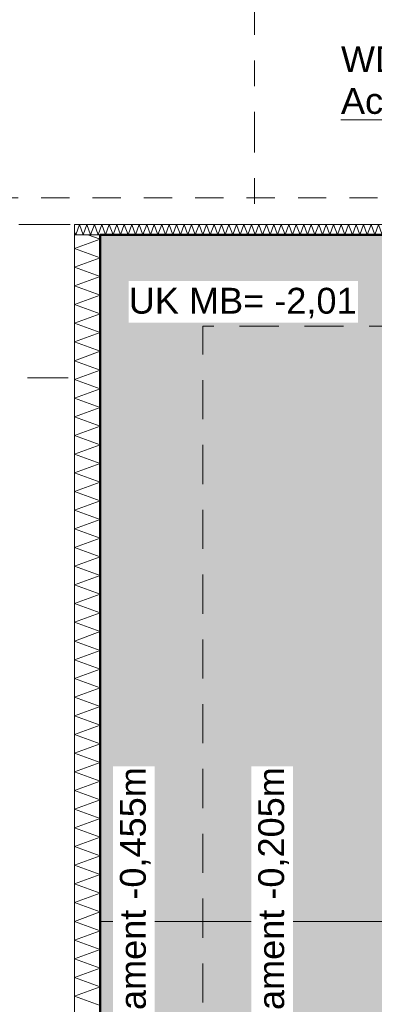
# Model space of a CAD drawing. Header units: metres. Extents: x -273 to 6, y -183 to 13.
# Tile 169 of 256: x -100.33 to -98.95, y -2.89 to 0.95. Entities that reach past the tile are written whole.
import ezdxf

# ---------------------------------------------------------------- set-up
doc = ezdxf.new("R2010")
doc.units = ezdxf.units.M
doc.header["$LTSCALE"] = 0.05
doc.header["$PDMODE"] = 1
doc.header["$PDSIZE"] = -2
for name, pattern in [('ISO-02 Strichlinie', [3.81, 3.048, -0.762]), ('ISO-03 Gestrichelt mit Abstand-3', [1.524, 0.6096, -0.9144]), ('Linienart-53', [5.291531, 3.175, -1.058062, 0.352704, -0.705764]), ('Linienart-Gestrichelt mit Abstand', [6, 4, -2])]:
    doc.linetypes.add(name, pattern=pattern)
doc.layers.get('0').update_dxf_attribs({"lineweight": 25})
for name, color, linetype, lineweight, true_color in [('00 -Bauelemente -Beton unbewehrt', 7, 'Continuous', 9, 0xf7e06e), ('00 -Bauelemente -Dämmung innen', 7, 'Continuous', 9, 0xff7fe6), ('30 -32 Gründung- 2 Flachgründungen u. Bodenplatten', 7, 'Continuous', 9, 0xff6633), ('30 -34 Innenwände- 11 Durchbruch', 4, 'Continuous', 9, 0x00ffff), ('70 -72 Beschriftung- 1 Beschriftung allgemein', 7, 'Continuous', 9, 0xff6633), ('70 -76 Bemaßung- 2 Allgemein', 7, 'Continuous', 5, 0x6666cc), ('CW-Unsichtbar', 7, 'Continuous', 9, 0x599559)]:
    doc.layers.add(name, color=color, linetype=linetype, lineweight=lineweight, true_color=true_color)
doc.layers.add('70 -71 Achsen- 1 Gebäudeachsen', color=7, linetype='Linienart-53', lineweight=18)
doc.layers.add('Keine', color=7, linetype='Continuous', lineweight=9)
doc.styles.add('Arial', font='arial.ttf')
doc.dimstyles.new('k+k_klein', dxfattribs={"dimtxt": 0.100689, "dimasz": 0.05302, "dimexe": 0.05, "dimexo": 0.15, "dimgap": 0.005, "dimtad": 1, "dimdec": 3, "dimtxsty": 'Arial', "dimblk": 'VW_SLASH-2', "dimblk1": 'VW_SLASH-2', "dimblk2": 'VW_SLASH-2', "dimcen": 0, "dimdle": 0.025, "dimadec": 3, "dimazin": 0, "dimtfac": 0.75, "dimtdec": 3, "dimtix": 1, "dimtmove": 0, "dimatfit": 0, "dimldrblk": 'VW_FILLEDARROW', "dimfxl": 0.1, "dimfxlon": 1, "dimfrac": 2, "dimtolj": 1, "dimarcsym": 0})

# ---------------------------------------------------------------- blocks, each defined once
blk = doc.blocks.new('_Achsen (3D)')
at = {"layer": '70 -71 Achsen- 1 Gebäudeachsen', "transparency": 33554687}
for p, q in [((-99.421, 3.8), (-99.421, -46.172)), ((-179.668, -0.447), (3.826, -0.447))]:
    blk.add_line(p, q, dxfattribs=at)
blk = doc.blocks.new('Gruppe-934')
at = {"color": 255, "linetype": 'Continuous', "lineweight": 5}
blk.add_wipeout([(-100.021, -4.712), (-100.021, 0.1099), (-100.121, 0.1099), (-100.121, -4.712)], dxfattribs=at).dxf.layer = '00 -Bauelemente -Dämmung innen'
blk = doc.blocks.new('Gruppe-935')
at = {"layer": '00 -Bauelemente -Dämmung innen', "color": 7, "transparency": 33554687, "flags": 128}
blk.add_lwpolyline([(-100.021, -2.8922), (-100.121, -2.8558), (-100.021, -2.8194), (-100.121, -2.783), (-100.021, -2.7466), (-100.121, -2.7102), (-100.021, -2.6738), (-100.121, -2.6374), (-100.021, -2.601), (-100.121, -2.5646), (-100.021, -2.5282), (-100.121, -2.4918), (-100.021, -2.4554), (-100.121, -2.419), (-100.021, -2.3826), (-100.121, -2.3462), (-100.021, -2.3098), (-100.121, -2.2734), (-100.021, -2.237), (-100.121, -2.2006), (-100.021, -2.1643), (-100.121, -2.1279), (-100.021, -2.0915), (-100.121, -2.0551), (-100.021, -2.0187), (-100.121, -1.9823), (-100.021, -1.9459), (-100.121, -1.9095), (-100.021, -1.8731), (-100.121, -1.8367), (-100.021, -1.8003), (-100.121, -1.7639), (-100.021, -1.7275), (-100.121, -1.6911), (-100.021, -1.6547), (-100.121, -1.6183), (-100.021, -1.5819), (-100.121, -1.5455), (-100.021, -1.5091), (-100.121, -1.4727), (-100.021, -1.4363), (-100.121, -1.3999), (-100.021, -1.3635), (-100.121, -1.3271), (-100.021, -1.2907), (-100.121, -1.2543), (-100.021, -1.2179), (-100.121, -1.1815), (-100.021, -1.1451), (-100.121, -1.1087), (-100.021, -1.0723), (-100.121, -1.0359), (-100.021, -0.9995), (-100.121, -0.9631), (-100.021, -0.9268), (-100.121, -0.8904), (-100.021, -0.854), (-100.121, -0.8176), (-100.021, -0.7812), (-100.121, -0.7448), (-100.021, -0.7084), (-100.121, -0.672), (-100.021, -0.6356), (-100.121, -0.5992), (-100.021, -0.5628), (-100.121, -0.5264), (-100.021, -0.49), (-100.121, -0.4536), (-100.021, -0.4172), (-100.121, -0.3808), (-100.021, -0.3444), (-100.121, -0.308), (-100.021, -0.2716), (-100.121, -0.2352), (-100.021, -0.1988), (-100.121, -0.1624), (-100.021, -0.126), (-100.121, -0.0896), (-100.021, -0.0532), (-100.121, -0.0168), (-100.021, 0.0196), (-100.121, 0.056), (-100.021, 0.0924), (-100.0692, 0.1099)], dxfattribs=at)
blk = doc.blocks.new('Gruppe-937')
at = {"layer": '00 -Bauelemente -Dämmung innen', "color": 7, "linetype": 'Continuous', "lineweight": 9, "transparency": 33554687}
blk.add_line((-100.021, 0.1099), (-100.121, 0.1099), dxfattribs=at)
blk = doc.blocks.new('Gruppe-938')
at = {"color": 7, "transparency": 33554687}
blk.add_blockref('Gruppe-937', (0, 0), dxfattribs=at)
blk = doc.blocks.new('Gruppe-939')
at = {"layer": '00 -Bauelemente -Dämmung innen', "color": 7, "linetype": 'Continuous', "lineweight": 9, "transparency": 33554687}
blk.add_line((-100.121, 0.1099), (-100.121, -4.712), dxfattribs=at)
blk = doc.blocks.new('Gruppe-940')
at = {"layer": '00 -Bauelemente -Dämmung innen', "color": 7, "linetype": 'Continuous', "lineweight": 9, "transparency": 33554687}
blk.add_line((-100.021, -4.712), (-100.021, 0.1099), dxfattribs=at)
blk = doc.blocks.new('Gruppe-941')
at = {"color": 7, "transparency": 33554687}
for name in ['Gruppe-939', 'Gruppe-940']:
    blk.add_blockref(name, (0, 0), dxfattribs=at)
blk = doc.blocks.new('Gruppe-942')
at = {"layer": '00 -Bauelemente -Dämmung innen', "color": 7}
blk.add_blockref('Gruppe-934', (0, 0), dxfattribs=at)
at = {"color": 7, "transparency": 33554687}
for name in ['Gruppe-938', 'Gruppe-941']:
    blk.add_blockref(name, (0, 0), dxfattribs=at)
at = {"layer": '00 -Bauelemente -Dämmung innen', "color": 7, "transparency": 33554687}
blk.add_blockref('Gruppe-935', (0, 0), dxfattribs=at)
blk = doc.blocks.new('Gruppe-943')
at = {"layer": '00 -Bauelemente -Dämmung innen', "color": 7, "transparency": 33554687}
blk.add_blockref('Gruppe-942', (0, 0), dxfattribs=at)
at = {"layer": '00 -Bauelemente -Dämmung innen', "color": 0, "flags": 1}
for tag in ['prm0_value', 'prm1_value', 'prm2_value', 'prm3_value', 'prm4_value', 'prm5_value', 'prm6_value', 'IFC_UUID', 'instanceID', 'prm0_name', 'prm0_type', 'prm1_name', 'prm1_type', 'prm2_name', 'prm2_type', 'prm3_name', 'prm3_type', 'prm4_name', 'prm4_type', 'prm5_name', 'prm5_type', 'prm6_name', 'prm6_type']:
    blk.add_attdef(tag, (-100.121, -4.712), '', height=0.00018, dxfattribs=at)
blk = doc.blocks.new('Gruppe-944')
at = {"color": 255, "linetype": 'Continuous', "lineweight": 5}
blk.add_wipeout([(-98.821, 0.1499), (-100.121, 0.1499), (-100.121, 0.1099), (-98.821, 0.1099)], dxfattribs=at).dxf.layer = '00 -Bauelemente -Dämmung innen'
blk = doc.blocks.new('Gruppe-945')
at = {"layer": '00 -Bauelemente -Dämmung innen', "color": 7, "transparency": 33554687, "flags": 128}
blk.add_lwpolyline([(-98.821, 0.1499), (-98.8356, 0.1099), (-98.8501, 0.1499), (-98.8647, 0.1099), (-98.8792, 0.1499), (-98.8938, 0.1099), (-98.9084, 0.1499), (-98.9229, 0.1099), (-98.9375, 0.1499), (-98.952, 0.1099), (-98.9666, 0.1499), (-98.9811, 0.1099), (-98.9957, 0.1499), (-99.0103, 0.1099), (-99.0248, 0.1499), (-99.0394, 0.1099), (-99.0539, 0.1499), (-99.0685, 0.1099), (-99.0831, 0.1499), (-99.0976, 0.1099), (-99.1122, 0.1499), (-99.1267, 0.1099), (-99.1413, 0.1499), (-99.1559, 0.1099), (-99.1704, 0.1499), (-99.185, 0.1099), (-99.1995, 0.1499), (-99.2141, 0.1099), (-99.2286, 0.1499), (-99.2432, 0.1099), (-99.2578, 0.1499), (-99.2723, 0.1099), (-99.2869, 0.1499), (-99.3014, 0.1099), (-99.316, 0.1499), (-99.3306, 0.1099), (-99.3451, 0.1499), (-99.3597, 0.1099), (-99.3742, 0.1499), (-99.3888, 0.1099), (-99.4034, 0.1499), (-99.4179, 0.1099), (-99.4325, 0.1499), (-99.447, 0.1099), (-99.4616, 0.1499), (-99.4761, 0.1099), (-99.4907, 0.1499), (-99.5053, 0.1099), (-99.5198, 0.1499), (-99.5344, 0.1099), (-99.5489, 0.1499), (-99.5635, 0.1099), (-99.5781, 0.1499), (-99.5926, 0.1099), (-99.6072, 0.1499), (-99.6217, 0.1099), (-99.6363, 0.1499), (-99.6509, 0.1099), (-99.6654, 0.1499), (-99.68, 0.1099), (-99.6945, 0.1499), (-99.7091, 0.1099), (-99.7236, 0.1499), (-99.7382, 0.1099), (-99.7528, 0.1499), (-99.7673, 0.1099), (-99.7819, 0.1499), (-99.7964, 0.1099), (-99.811, 0.1499), (-99.8256, 0.1099), (-99.8401, 0.1499), (-99.8547, 0.1099), (-99.8692, 0.1499), (-99.8838, 0.1099), (-99.8984, 0.1499), (-99.9129, 0.1099), (-99.9275, 0.1499), (-99.942, 0.1099), (-99.9566, 0.1499), (-99.9711, 0.1099), (-99.9857, 0.1499), (-100.0003, 0.1099), (-100.0148, 0.1499), (-100.0294, 0.1099), (-100.0439, 0.1499), (-100.0585, 0.1099), (-100.0731, 0.1499), (-100.0876, 0.1099), (-100.1022, 0.1499), (-100.1167, 0.1099), (-100.121, 0.1216)], dxfattribs=at)
blk = doc.blocks.new('Gruppe-946')
at = {"layer": '00 -Bauelemente -Dämmung innen', "color": 7, "linetype": 'Continuous', "lineweight": 9, "transparency": 33554687}
blk.add_line((-98.821, 0.1099), (-98.821, 0.1499), dxfattribs=at)
blk = doc.blocks.new('Gruppe-947')
at = {"layer": '00 -Bauelemente -Dämmung innen', "color": 7, "linetype": 'Continuous', "lineweight": 9, "transparency": 33554687}
blk.add_line((-100.121, 0.1499), (-100.121, 0.1099), dxfattribs=at)
blk = doc.blocks.new('Gruppe-948')
at = {"color": 7, "transparency": 33554687}
for name in ['Gruppe-947', 'Gruppe-946']:
    blk.add_blockref(name, (0, 0), dxfattribs=at)
blk = doc.blocks.new('Gruppe-949')
at = {"layer": '00 -Bauelemente -Dämmung innen', "color": 7, "linetype": 'Continuous', "lineweight": 9, "transparency": 33554687}
blk.add_line((-100.121, 0.1099), (-98.821, 0.1099), dxfattribs=at)
blk = doc.blocks.new('Gruppe-950')
at = {"layer": '00 -Bauelemente -Dämmung innen', "color": 7, "linetype": 'Continuous', "lineweight": 9, "transparency": 33554687}
blk.add_line((-98.821, 0.1499), (-100.121, 0.1499), dxfattribs=at)
blk = doc.blocks.new('Gruppe-951')
at = {"color": 7, "transparency": 33554687}
for name in ['Gruppe-950', 'Gruppe-949']:
    blk.add_blockref(name, (0, 0), dxfattribs=at)
blk = doc.blocks.new('Gruppe-952')
at = {"layer": '00 -Bauelemente -Dämmung innen', "color": 7}
blk.add_blockref('Gruppe-944', (0, 0), dxfattribs=at)
at = {"color": 7, "transparency": 33554687}
for name in ['Gruppe-948', 'Gruppe-951']:
    blk.add_blockref(name, (0, 0), dxfattribs=at)
at = {"layer": '00 -Bauelemente -Dämmung innen', "color": 7, "transparency": 33554687}
blk.add_blockref('Gruppe-945', (0, 0), dxfattribs=at)
blk = doc.blocks.new('Gruppe-953')
at = {"layer": '00 -Bauelemente -Dämmung innen', "color": 7, "transparency": 33554687}
blk.add_blockref('Gruppe-952', (0, 0), dxfattribs=at)
at = {"layer": '00 -Bauelemente -Dämmung innen', "color": 0, "flags": 1}
for tag in ['IFC_UUID', 'instanceID', 'prm0_name', 'prm0_type', 'prm0_value', 'prm1_name', 'prm1_type', 'prm1_value', 'prm2_name', 'prm2_type', 'prm2_value', 'prm3_name', 'prm3_type', 'prm3_value', 'prm4_name', 'prm4_type', 'prm4_value', 'prm5_name', 'prm5_type', 'prm5_value', 'prm6_name', 'prm6_type', 'prm6_value']:
    blk.add_attdef(tag, (-100.121, 0.1099), '', height=0.00018, dxfattribs=at)
blk = doc.blocks.new('Gruppe-2443')
at = {"layer": '30 -34 Innenwände- 11 Durchbruch', "flags": 128}
blk.add_lwpolyline([(-98.221, -0.247), (-97.821, -0.247), (-98.221, -0.497), (-97.821, -0.497)], close=True, dxfattribs=at)
blk = doc.blocks.new('Gruppe-2444')
at = {"layer": '30 -34 Innenwände- 11 Durchbruch', "linetype": 'Continuous', "lineweight": 0}
blk.add_hatch(color=4, dxfattribs=at).paths.add_polyline_path([(-98.221, -0.497), (-98.221, -0.247), (-97.821, -0.497), (-97.821, -0.247)])
at = {"layer": '30 -34 Innenwände- 11 Durchbruch', "flags": 128}
blk.add_lwpolyline([(-98.221, -0.497), (-98.221, -0.247), (-97.821, -0.497), (-97.821, -0.247)], close=True, dxfattribs=at)
blk = doc.blocks.new('Gruppe-2445')
at = {"layer": '30 -34 Innenwände- 11 Durchbruch', "insert": (-99.0838, 0.5618), "char_height": 0.100689, "attachment_point": 7, "line_spacing_factor": 0.970891, "style": 'Arial'}
blk.add_mtext('WD-H D=0,40m\\PAchse= -0,90m ü.OKRB', dxfattribs=at)
blk = doc.blocks.new('Gruppe-2446')
at = {"layer": '30 -34 Innenwände- 11 Durchbruch', "color": 7, "transparency": 33554687}
blk.add_blockref('Gruppe-2445', (0, 0), dxfattribs=at)
at = {"layer": '30 -34 Innenwände- 11 Durchbruch'}
for name in ['Gruppe-2443', 'Gruppe-2444']:
    blk.add_blockref(name, (0, 0), dxfattribs=at)
blk = doc.blocks.new('Gruppe-2447')
at = {"layer": 'CW-Unsichtbar', "linetype": 'Continuous', "lineweight": 5, "transparency": 33554687}
for p in [(-98.221, -0.372), (-97.821, -0.372)]:
    blk.add_point(p, dxfattribs=at)
at = {"layer": '30 -34 Innenwände- 11 Durchbruch', "color": 7, "transparency": 33554687}
blk.add_blockref('Gruppe-2446', (0, 0), dxfattribs=at)
at = {"layer": '30 -34 Innenwände- 11 Durchbruch', "color": 0, "flags": 1}
for tag in ['instanceID', 'prm0_value', 'prm1_value', 'prm2_value', 'prm3_value', 'prm4_value', 'prm5_value', 'prm6_value', 'prm7_value', 'IFC_UUID', 'prm0_name', 'prm0_type', 'prm1_name', 'prm1_type', 'prm2_name', 'prm2_type', 'prm3_name', 'prm3_type', 'prm4_name', 'prm4_type', 'prm5_name', 'prm5_type', 'prm6_name', 'prm6_type', 'prm7_name', 'prm7_type']:
    blk.add_attdef(tag, (-99.0838, -0.497), '', height=0.00018, dxfattribs=at)
blk = doc.blocks.new('Gruppe-2490')
at = {"layer": 'Keine', "color": 7, "linetype": 'ISO-03 Gestrichelt mit Abstand-3', "lineweight": 9, "flags": 128}
for points in [[(-106.641, 1.053), (-88.896, 1.053), (-88.896, 0.253), (-106.641, 0.253)], [(-106.641, 1.053), (-106.641, 0.253), (-88.896, 0.253), (-88.896, 1.053)]]:
    blk.add_lwpolyline(points, close=True, dxfattribs=at)
blk = doc.blocks.new('_FU_2D LP5 (2D)')
at = {"layer": '30 -34 Innenwände- 11 Durchbruch'}
blk.add_line((-98.48536427, 0.5572606), (-99.08376999, 0.5572606), dxfattribs=at)
at = {"color": 255}
blk.add_wipeout([(-100.02099996, -4.91204198), (-100.02099996, 0.10990848), (-98.82099996, 0.10990848), (-98.82099996, -0.24704198), (-95.39099996, -0.24704198), (-95.39099996, -0.54704198), (-94.92099996, -0.54704198), (-94.92099996, -4.01704198), (-96.44599996, -4.01704198), (-96.44599996, -8.09704198), (-97.11599996, -8.09704198), (-97.11599996, -9.47204198), (-100.02099996, -9.47204198), (-100.02099996, -10.11204198), (-104.41099996, -10.11204198), (-104.41099996, -5.21204198), (-103.77099996, -5.21204198), (-103.77099996, -4.91204198), (-101.74599996, -4.91204198)], dxfattribs=at).dxf.layer = '00 -Bauelemente -Beton unbewehrt'
at = {"layer": '00 -Bauelemente -Beton unbewehrt', "linetype": 'Continuous', "lineweight": 9}
h = blk.add_hatch(dxfattribs=at)
h.set_pattern_fill('Unbew_ Beton1 1mm SRF', style=0, pattern_type=2)
h.set_pattern_definition([(45, (0, 0), (0.088388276, 0.01767774), [0.075, -0.05])])
h.paths.add_polyline_path([(-100.02099996, -4.91204198), (-100.02099996, 0.10990848), (-98.82099996, 0.10990848), (-98.82099996, -0.24704198), (-95.39099996, -0.24704198), (-95.39099996, -0.54704198), (-94.92099996, -0.54704198), (-94.92099996, -4.01704198), (-96.44599996, -4.01704198), (-96.44599996, -8.09704198), (-97.11599996, -8.09704198), (-97.11599996, -9.47204198), (-100.02099996, -9.47204198), (-100.02099996, -10.11204198), (-104.41099996, -10.11204198), (-104.41099996, -5.21204198), (-103.77099996, -5.21204198), (-103.77099996, -4.91204198), (-101.74599996, -4.91204198)])
at = {"layer": '00 -Bauelemente -Beton unbewehrt', "flags": 128}
blk.add_lwpolyline([(-100.02099996, -4.91204198), (-100.02099996, 0.10990848), (-98.82099996, 0.10990848), (-98.82099996, -0.24704198), (-95.39099996, -0.24704198), (-95.39099996, -0.54704198), (-94.92099996, -0.54704198), (-94.92099996, -4.01704198), (-96.44599996, -4.01704198), (-96.44599996, -8.09704198), (-97.11599996, -8.09704198), (-97.11599996, -9.47204198), (-100.02099996, -9.47204198), (-100.02099996, -10.11204198), (-104.41099996, -10.11204198), (-104.41099996, -5.21204198), (-103.77099996, -5.21204198), (-103.77099996, -4.91204198), (-101.74599996, -4.91204198)], close=True, dxfattribs=at)
at = {"layer": '30 -32 Gründung- 2 Flachgründungen u. Bodenplatten', "linetype": 'ISO-02 Strichlinie', "flags": 128}
blk.add_lwpolyline([(-98.82099996, -0.24704198), (-99.62099996, -0.24704198), (-99.62099996, -4.71204198)], dxfattribs=at)
at = {"layer": '00 -Bauelemente -Dämmung innen', "color": 7}
blk.add_blockref('Gruppe-943', (0, 0), dxfattribs=at)
at = {"layer": '00 -Bauelemente -Beton unbewehrt'}
blk.add_line((-98.82099996, -2.56509152), (-100.02099996, -2.56509152), dxfattribs=at)
at = {"layer": '00 -Bauelemente -Dämmung innen', "color": 7}
blk.add_blockref('Gruppe-953', (0, 0), dxfattribs=at)
at = {"layer": '30 -32 Gründung- 2 Flachgründungen u. Bodenplatten', "flags": 128}
blk.add_lwpolyline([(-100.02099996, 0.10990848), (-98.82099996, 0.10990848), (-98.82099996, -4.91204198), (-100.02099996, -4.91204198)], close=True, dxfattribs=at)
at = {"layer": 'Keine', "color": 1, "linetype": 'Linienart-Gestrichelt mit Abstand', "lineweight": 9, "true_color": 0xff0000, "flags": 128}
blk.add_lwpolyline([(6.03999377, -134.70913897), (4.10766281, -139.37286792), (2.43021044, -143.26963359), (0.229042, -148.18933714), (-1.94395765, -152.85045285), (-2.56993827, -154.15978267), (-4.36668217, -157.84024419, -0.1218666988), (-4.98756345, -158.57331042), (-24.20773646, -172.45584859, 0.2343426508), (-30.81423496, -181.88107792), (-30.81423496, -181.88107792, -0.1382747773), (-50.04185585, -181.32068598), (-50.04185585, -181.32068598), (-63.53399243, -176.93721776), (-98.52806435, -165.50668377), (-148.4236418, -149.2972654), (-209.68205216, -128.62056047), (-249.49758002, -116.74073979), (-271.8563458, -111.07977166), (-272.63374696, -110.30237051), (-272.63374694, -44.20319881), (-268.39909651, 0.15100107), (-267.46628238, 0.15012673), (-197.75478142, 0.14986172), (5.97600004, 0.14995802), (6.00607638, -63.16005056)], format="xyb", close=True, dxfattribs=at)
at = {"layer": '30 -34 Innenwände- 11 Durchbruch'}
blk.add_blockref('Gruppe-2447', (0, 0), dxfattribs=at)
at = {"layer": '70 -72 Beschriftung- 1 Beschriftung allgemein', "color": 7}
blk.add_blockref('Gruppe-2490', (0, 0), dxfattribs=at)
at = {"layer": '70 -72 Beschriftung- 1 Beschriftung allgemein', "color": 103, "lineweight": 50, "true_color": 0x66cc7f, "flags": 128}
blk.add_lwpolyline([(-84.69599996, -0.24704198), (-89.57099996, -0.24704198), (-89.57099996, 0.10991281), (-92.77099996, 0.10991281), (-92.77099996, -0.24704198), (-93.72099996, -0.24759136), (-93.72099996, 0.10991089), (-94.92099996, 0.10991089), (-94.92099996, -0.24759136), (-98.82099996, -0.24704198), (-98.82099996, 0.10990848), (-100.02099996, 0.10990848), (-100.02099996, -4.91204198)], dxfattribs=at)
blk = doc.blocks.new('VW_SLASH-2')
at = {"color": 0, "linetype": 'ByBlock', "lineweight": -2, "transparency": 16777216}
blk.add_line((0.472, 0), (-1, 0), dxfattribs=at)
at = {"color": 0, "lineweight": 5, "transparency": 16777216, "flags": 128}
blk.add_lwpolyline([(0.5, 0.5), (-0.5, -0.5)], dxfattribs=at)
blk = doc.blocks.new('*D2852')
at = {"layer": '70 -76 Bemaßung- 2 Allgemein', "color": 0, "lineweight": -2}
for p, q in [((-114.421, 2.3), (-114.421, 2.45)), ((-100.021, 2.3), (-100.021, 2.45)), ((-100.074, 2.4), (-114.368, 2.4))]:
    blk.add_line(p, q, dxfattribs=at)
at = {"layer": 'Defpoints', "color": 0}
for p in [(-114.421, 2.4), (-100.021, 0.1511), (-114.421, -2.847)]:
    blk.add_point(p, dxfattribs=at)
at = {"layer": '70 -76 Bemaßung- 2 Allgemein', "color": 0, "lineweight": -2, "xscale": 0.05302001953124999, "yscale": 0.05302001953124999, "zscale": 0.05302001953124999, "rotation": 180}
blk.add_blockref('VW_SLASH-2', (-114.421, 2.4), dxfattribs=at)
at = {"layer": '70 -76 Bemaßung- 2 Allgemein', "color": 0, "lineweight": -2, "xscale": 0.05302001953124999, "yscale": 0.05302001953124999, "zscale": 0.05302001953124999}
blk.add_blockref('VW_SLASH-2', (-100.021, 2.4), dxfattribs=at)
at = {"layer": '70 -76 Bemaßung- 2 Allgemein', "color": 0, "insert": (-107.221, 2.4654), "char_height": 0.10069, "attachment_point": 5, "style": 'Arial'}
blk.add_mtext('\\A1;14,40', dxfattribs=at)
blk = doc.blocks.new('VW_FILLEDARROW')
at = {"linetype": 'Continuous', "lineweight": 0, "transparency": 16777216}
blk.add_hatch(color=0, dxfattribs=at).paths.add_polyline_path([(-2.829, 0.758), (0, 0), (-2.829, -0.758)])
at = {"color": 0, "lineweight": 5, "transparency": 16777216, "flags": 128}
blk.add_lwpolyline([(-2.829, 0.758), (0, 0), (-2.829, -0.758)], close=True, dxfattribs=at)
blk = doc.blocks.new('*D2853')
at = {"layer": '70 -76 Bemaßung- 2 Allgemein', "color": 0, "lineweight": -2}
for p, q in [((-100.021, 2.3), (-100.021, 2.45)), ((-75.421, 2.3), (-75.421, 2.45)), ((-75.474, 2.4), (-99.968, 2.4))]:
    blk.add_line(p, q, dxfattribs=at)
at = {"layer": 'Defpoints', "color": 0}
for p in [(-100.021, 2.4), (-100.021, 0.1511), (-75.421, 0.153)]:
    blk.add_point(p, dxfattribs=at)
at = {"layer": '70 -76 Bemaßung- 2 Allgemein', "color": 0, "lineweight": -2, "xscale": 0.05302001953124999, "yscale": 0.05302001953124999, "zscale": 0.05302001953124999, "rotation": 180}
blk.add_blockref('VW_SLASH-2', (-100.021, 2.4), dxfattribs=at)
at = {"layer": '70 -76 Bemaßung- 2 Allgemein', "color": 0, "lineweight": -2, "xscale": 0.05302001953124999, "yscale": 0.05302001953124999, "zscale": 0.05302001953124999}
blk.add_blockref('VW_SLASH-2', (-75.421, 2.4), dxfattribs=at)
at = {"layer": '70 -76 Bemaßung- 2 Allgemein', "color": 0, "insert": (-87.721, 2.4654), "char_height": 0.10069, "attachment_point": 5, "style": 'Arial'}
blk.add_mtext('\\A1;24,60', dxfattribs=at)
blk = doc.blocks.new('*D2996')
at = {"layer": '70 -76 Bemaßung- 2 Allgemein', "color": 0, "lineweight": -2}
for p, q in [((-101.746, 1.8), (-101.746, 1.95)), ((-99.421, 1.8), (-99.421, 1.95)), ((-99.474, 1.9), (-101.693, 1.9))]:
    blk.add_line(p, q, dxfattribs=at)
at = {"layer": 'Defpoints', "color": 0}
for p in [(-101.746, 1.9), (-99.421, 0.1511), (-101.746, -4.912)]:
    blk.add_point(p, dxfattribs=at)
at = {"layer": '70 -76 Bemaßung- 2 Allgemein', "color": 0, "lineweight": -2, "xscale": 0.05302001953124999, "yscale": 0.05302001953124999, "zscale": 0.05302001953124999, "rotation": 180}
blk.add_blockref('VW_SLASH-2', (-101.746, 1.9), dxfattribs=at)
at = {"layer": '70 -76 Bemaßung- 2 Allgemein', "color": 0, "lineweight": -2, "xscale": 0.05302001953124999, "yscale": 0.05302001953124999, "zscale": 0.05302001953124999}
blk.add_blockref('VW_SLASH-2', (-99.421, 1.9), dxfattribs=at)
at = {"layer": '70 -76 Bemaßung- 2 Allgemein', "color": 0, "insert": (-100.5835, 1.9822), "char_height": 0.100689, "attachment_point": 5, "style": 'Arial'}
blk.add_mtext('\\A1;2,32\\S5^ ;', dxfattribs=at)
blk = doc.blocks.new('*D2997')
at = {"layer": '70 -76 Bemaßung- 2 Allgemein', "color": 0, "lineweight": -2}
for p, q in [((-99.421, 1.8), (-99.421, 1.95)), ((-96.521, 1.8), (-96.521, 1.95)), ((-96.574, 1.9), (-99.368, 1.9))]:
    blk.add_line(p, q, dxfattribs=at)
at = {"layer": 'Defpoints', "color": 0}
for p in [(-99.421, 1.9), (-99.421, 0.1511), (-96.521, -0.247)]:
    blk.add_point(p, dxfattribs=at)
at = {"layer": '70 -76 Bemaßung- 2 Allgemein', "color": 0, "lineweight": -2, "xscale": 0.05302001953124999, "yscale": 0.05302001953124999, "zscale": 0.05302001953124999, "rotation": 180}
blk.add_blockref('VW_SLASH-2', (-99.421, 1.9), dxfattribs=at)
at = {"layer": '70 -76 Bemaßung- 2 Allgemein', "color": 0, "lineweight": -2, "xscale": 0.05302001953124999, "yscale": 0.05302001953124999, "zscale": 0.05302001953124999}
blk.add_blockref('VW_SLASH-2', (-96.521, 1.9), dxfattribs=at)
at = {"layer": '70 -76 Bemaßung- 2 Allgemein', "color": 0, "insert": (-97.971, 1.9654), "char_height": 0.10069, "attachment_point": 5, "style": 'Arial'}
blk.add_mtext('\\A1;2,90', dxfattribs=at)
blk = doc.blocks.new('*D3252')
at = {"layer": '70 -76 Bemaßung- 2 Allgemein', "color": 0, "lineweight": -2}
for p, q in [((-105.421, 1.3), (-105.421, 1.45)), ((-100.121, 1.3), (-100.121, 1.45)), ((-100.174, 1.4), (-105.368, 1.4))]:
    blk.add_line(p, q, dxfattribs=at)
at = {"layer": 'Defpoints', "color": 0}
for p in [(-105.421, 1.4), (-105.421, 0.153), (-100.121, 0.1499)]:
    blk.add_point(p, dxfattribs=at)
at = {"layer": '70 -76 Bemaßung- 2 Allgemein', "color": 0, "lineweight": -2, "xscale": 0.05302001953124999, "yscale": 0.05302001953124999, "zscale": 0.05302001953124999, "rotation": 180}
blk.add_blockref('VW_SLASH-2', (-105.421, 1.4), dxfattribs=at)
at = {"layer": '70 -76 Bemaßung- 2 Allgemein', "color": 0, "lineweight": -2, "xscale": 0.05302001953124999, "yscale": 0.05302001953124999, "zscale": 0.05302001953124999}
blk.add_blockref('VW_SLASH-2', (-100.121, 1.4), dxfattribs=at)
at = {"layer": '70 -76 Bemaßung- 2 Allgemein', "color": 0, "insert": (-102.771, 1.4654), "char_height": 0.10069, "attachment_point": 5, "style": 'Arial'}
blk.add_mtext('\\A1;5,30', dxfattribs=at)
blk = doc.blocks.new('*D3253')
at = {"layer": '70 -76 Bemaßung- 2 Allgemein', "color": 0, "lineweight": -2}
for p, q in [((-100.121, 1.3), (-100.121, 1.45)), ((-100.021, 1.3), (-100.021, 1.45)), ((-100.174, 1.4), (-100.227, 1.4)), ((-100.021, 1.4), (-100.121, 1.4)), ((-99.968, 1.4), (-99.915, 1.4))]:
    blk.add_line(p, q, dxfattribs=at)
at = {"layer": 'Defpoints', "color": 0}
for p in [(-100.121, 1.4), (-100.121, 0.1499), (-100.021, 0.1511)]:
    blk.add_point(p, dxfattribs=at)
at = {"layer": '70 -76 Bemaßung- 2 Allgemein', "color": 0, "lineweight": -2, "xscale": 0.05302001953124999, "yscale": 0.05302001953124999, "zscale": 0.05302001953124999}
blk.add_blockref('VW_SLASH-2', (-100.121, 1.4), dxfattribs=at)
at = {"layer": '70 -76 Bemaßung- 2 Allgemein', "color": 0, "lineweight": -2, "xscale": 0.05302001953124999, "yscale": 0.05302001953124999, "zscale": 0.05302001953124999, "rotation": 180}
blk.add_blockref('VW_SLASH-2', (-100.021, 1.4), dxfattribs=at)
at = {"layer": '70 -76 Bemaßung- 2 Allgemein', "color": 0, "insert": (-100.071, 1.5089), "char_height": 0.10069, "attachment_point": 5, "style": 'Arial'}
blk.add_mtext('\\A1;10', dxfattribs=at)
blk = doc.blocks.new('*D3254')
at = {"layer": '70 -76 Bemaßung- 2 Allgemein', "color": 0, "lineweight": -2}
for p, q in [((-100.021, 1.3), (-100.021, 1.45)), ((-99.421, 1.3), (-99.421, 1.45)), ((-99.474, 1.4), (-99.968, 1.4))]:
    blk.add_line(p, q, dxfattribs=at)
at = {"layer": 'Defpoints', "color": 0}
for p in [(-100.021, 1.4), (-100.021, 0.1511), (-99.421, 0.153)]:
    blk.add_point(p, dxfattribs=at)
at = {"layer": '70 -76 Bemaßung- 2 Allgemein', "color": 0, "lineweight": -2, "xscale": 0.05302001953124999, "yscale": 0.05302001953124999, "zscale": 0.05302001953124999, "rotation": 180}
blk.add_blockref('VW_SLASH-2', (-100.021, 1.4), dxfattribs=at)
at = {"layer": '70 -76 Bemaßung- 2 Allgemein', "color": 0, "lineweight": -2, "xscale": 0.05302001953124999, "yscale": 0.05302001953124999, "zscale": 0.05302001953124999}
blk.add_blockref('VW_SLASH-2', (-99.421, 1.4), dxfattribs=at)
at = {"layer": '70 -76 Bemaßung- 2 Allgemein', "color": 0, "insert": (-99.721, 1.4564), "char_height": 0.10069, "attachment_point": 5, "style": 'Arial'}
blk.add_mtext('\\A1;60', dxfattribs=at)
blk = doc.blocks.new('*D3255')
at = {"layer": '70 -76 Bemaßung- 2 Allgemein', "color": 0, "lineweight": -2}
for p, q in [((-99.421, 1.3), (-99.421, 1.45)), ((-98.821, 1.3), (-98.821, 1.45)), ((-98.874, 1.4), (-99.368, 1.4))]:
    blk.add_line(p, q, dxfattribs=at)
at = {"layer": 'Defpoints', "color": 0}
for p in [(-99.421, 1.4), (-99.421, 0.153), (-98.821, 0.153)]:
    blk.add_point(p, dxfattribs=at)
at = {"layer": '70 -76 Bemaßung- 2 Allgemein', "color": 0, "lineweight": -2, "xscale": 0.05302001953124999, "yscale": 0.05302001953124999, "zscale": 0.05302001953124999, "rotation": 180}
blk.add_blockref('VW_SLASH-2', (-99.421, 1.4), dxfattribs=at)
at = {"layer": '70 -76 Bemaßung- 2 Allgemein', "color": 0, "lineweight": -2, "xscale": 0.05302001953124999, "yscale": 0.05302001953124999, "zscale": 0.05302001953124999}
blk.add_blockref('VW_SLASH-2', (-98.821, 1.4), dxfattribs=at)
at = {"layer": '70 -76 Bemaßung- 2 Allgemein', "color": 0, "insert": (-99.121, 1.4564), "char_height": 0.10069, "attachment_point": 5, "style": 'Arial'}
blk.add_mtext('\\A1;60', dxfattribs=at)
blk = doc.blocks.new('*D3577')
at = {"layer": '70 -76 Bemaßung- 2 Allgemein', "color": 0, "lineweight": -2}
for p, q in [((-98.0211, -2.247), (-98.1711, -2.247)), ((-98.1211, -4.859), (-98.1211, -2.3001)), ((-98.2211, -4.912), (-98.0711, -4.912))]:
    blk.add_line(p, q, dxfattribs=at)
at = {"layer": 'Defpoints', "color": 0}
for p in [(-98.1211, -2.247), (-97.8211, -2.247), (-99.146, -4.912)]:
    blk.add_point(p, dxfattribs=at)
at = {"layer": '70 -76 Bemaßung- 2 Allgemein', "color": 0, "lineweight": -2, "xscale": 0.05302001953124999, "yscale": 0.05302001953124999, "zscale": 0.05302001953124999}
for p, rotation in [((-98.1211, -2.247), 90), ((-98.1211, -4.912), 270)]:
    blk.add_blockref('VW_SLASH-2', p, dxfattribs=dict(at, rotation=rotation))
at = {"layer": '70 -76 Bemaßung- 2 Allgemein', "color": 0, "insert": (-98.2033, -3.5795), "char_height": 0.100689, "attachment_point": 5, "rotation": 90, "style": 'Arial'}
blk.add_mtext('\\A1;2,66\\S5^ ;', dxfattribs=at)
blk = doc.blocks.new('Gruppe-2918')
at = {"color": 255}
for points in [[(-99.8092, -3.4769), (-99.8092, -1.9603), (-99.9715, -1.9603), (-99.9715, -3.4769)], [(-99.2705, -3.4769), (-99.2705, -1.9603), (-99.4328, -1.9603), (-99.4328, -3.4769)]]:
    blk.add_wipeout(points, dxfattribs=at).dxf.layer = '70 -72 Beschriftung- 1 Beschriftung allgemein'
at = {"layer": '30 -32 Gründung- 2 Flachgründungen u. Bodenplatten', "linetype": 'Continuous', "lineweight": 0, "transparency": 33554687}
for points in [[(-99.8092, -3.4769), (-99.621, -3.2887), (-99.8092, -3.1005)], [(-99.4328, -3.4769), (-99.621, -3.2887), (-99.4328, -3.1005)]]:
    blk.add_hatch(color=7, dxfattribs=at).paths.add_polyline_path(points)
at = {"layer": '30 -32 Gründung- 2 Flachgründungen u. Bodenplatten', "flags": 128}
for points in [[(-99.8092, -3.4769), (-99.621, -3.2887), (-99.8092, -3.1005)], [(-99.4328, -3.4769), (-99.621, -3.2887), (-99.4328, -3.1005)]]:
    blk.add_lwpolyline(points, close=True, dxfattribs=at)
at = {"layer": '70 -72 Beschriftung- 1 Beschriftung allgemein', "char_height": 0.100689, "attachment_point": 2, "rotation": 90, "line_spacing_factor": 0.970891, "style": 'Arial'}
for s, insert in [('OK Fundament -0,455m', (-99.9445, -2.7186)), ('OK Fundament -0,205m', (-99.4058, -2.7186))]:
    blk.add_mtext(s, dxfattribs=dict(at, insert=insert))
blk = doc.blocks.new('Gruppe-2979')
at = {"layer": '70 -72 Beschriftung- 1 Beschriftung allgemein', "linetype": 'Continuous', "lineweight": 5}
blk.add_point((-99.91, 0.03), dxfattribs=at)
at = {"color": 255}
blk.add_wipeout([(-99.91, -0.2323), (-99.017, -0.2323), (-99.017, -0.07), (-99.91, -0.07)], dxfattribs=at).dxf.layer = '70 -72 Beschriftung- 1 Beschriftung allgemein'
at = {"layer": '70 -72 Beschriftung- 1 Beschriftung allgemein', "insert": (-99.91, -0.097), "char_height": 0.100689, "attachment_point": 1, "line_spacing_factor": 0.970891, "style": 'Arial'}
blk.add_mtext('UK MB= -2,01', dxfattribs=at)
blk = doc.blocks.new('Gruppe-2783')
at = {"layer": '70 -76 Bemaßung- 2 Allgemein'}
for base, p1, p2, text, picture, middle in [((-114.42099996, 2.39995802), (-100.02099996, 0.15110802), (-114.42099996, -2.84704198), '14,40', '*D2852', (-107.22099996, 2.46542156)), ((-100.02099996, 2.39995802), (-75.42099996, 0.15295802), (-100.02099996, 0.15110802), '24,60', '*D2853', (-87.72099996, 2.46542156))]:
    dim = blk.add_linear_dim(base=base, p1=p1, p2=p2, text=text, dimstyle='k+k_klein', override={"dimtxt": 0.100689, "dimgap": 0.005, "dimdec": 8, "dimpost": '<>', "dimtxsty": 'Arial', "dimtmove": 2}, dxfattribs=at)
    dim.commit()
    dim.dimension.update_dxf_attribs({"geometry": picture, "text_midpoint": middle})
blk = doc.blocks.new('Gruppe-2789')
at = {"layer": '70 -76 Bemaßung- 2 Allgemein'}
for base, p1, p2, text, picture, middle in [((-101.74599996, 1.89995802), (-99.42099996, 0.15110802), (-101.74599996, -4.91204198), '2,32\\S5^ ;', '*D2996', (-100.58349996, 1.98215265)), ((-99.42099996, 1.89995802), (-96.52099996, -0.24704198), (-99.42099996, 0.15110802), '2,90', '*D2997', (-97.97099996, 1.96542156))]:
    dim = blk.add_linear_dim(base=base, p1=p1, p2=p2, text=text, dimstyle='k+k_klein', override={"dimtxt": 0.100689, "dimgap": 0.005, "dimdec": 8, "dimpost": '<>', "dimtxsty": 'Arial', "dimtmove": 2}, dxfattribs=at)
    dim.commit()
    dim.dimension.update_dxf_attribs({"geometry": picture, "text_midpoint": middle})
blk = doc.blocks.new('Gruppe-2794')
at = {"layer": '70 -76 Bemaßung- 2 Allgemein'}
for base, p1, p2, text, override, picture, middle in [((-100.12099996, 1.39995802), (-100.02099996, 0.15110802), (-100.12099996, 0.14990848), '10', {"dimtxt": 0.100689, "dimgap": 0.005, "dimdec": 8, "dimpost": '<>', "dimtxsty": 'Arial', "dimtix": 0, "dimtmove": 2}, '*D3253', (-100.07099996, 1.50885958)), ((-105.42099996, 1.39995802), (-100.12099996, 0.14990848), (-105.42099996, 0.15295802), '5,30', {"dimtxt": 0.100689, "dimgap": 0.005, "dimdec": 8, "dimpost": '<>', "dimtxsty": 'Arial', "dimtmove": 2}, '*D3252', (-102.77099996, 1.46542156)), ((-100.02099996, 1.39995802), (-99.42099996, 0.15295802), (-100.02099996, 0.15110802), '60', {"dimtxt": 0.100689, "dimgap": 0.005, "dimdec": 8, "dimpost": '<>', "dimtxsty": 'Arial', "dimtmove": 2}, '*D3254', (-99.72099996, 1.45635958)), ((-99.42099996, 1.39995802), (-98.82099996, 0.15295802), (-99.42099996, 0.15295802), '60', {"dimtxt": 0.100689, "dimgap": 0.005, "dimdec": 8, "dimpost": '<>', "dimtxsty": 'Arial', "dimtmove": 2}, '*D3255', (-99.12099996, 1.45635958))]:
    dim = blk.add_linear_dim(base=base, p1=p1, p2=p2, text=text, dimstyle='k+k_klein', override=override, dxfattribs=at)
    dim.commit()
    dim.dimension.update_dxf_attribs({"geometry": picture, "text_midpoint": middle})
blk = doc.blocks.new('Gruppe-2810')
at = {"layer": '70 -76 Bemaßung- 2 Allgemein'}
dim = blk.add_linear_dim(base=(-98.1210774, -2.24704198), p1=(-99.14599996, -4.91204198), p2=(-97.82111364, -2.24704198), angle=270, text='2,66\\S5^ ;', dimstyle='k+k_klein', override={"dimtxt": 0.100689, "dimgap": 0.005, "dimdec": 8, "dimpost": '<>', "dimtxsty": 'Arial', "dimtmove": 2}, dxfattribs=at)
dim.commit()
dim.dimension.update_dxf_attribs({"geometry": '*D3577', "text_midpoint": (-98.20327203, -3.57954198)})
blk = doc.blocks.new('_FU_2D Bemaßung_ Beschriftung (3D)')
at = {"layer": '70 -76 Bemaßung- 2 Allgemein'}
for name in ['Gruppe-2783', 'Gruppe-2789', 'Gruppe-2794', 'Gruppe-2810']:
    blk.add_blockref(name, (0, 0), dxfattribs=at)
at = {"layer": '70 -72 Beschriftung- 1 Beschriftung allgemein', "color": 7}
for name in ['Gruppe-2979', 'Gruppe-2918']:
    blk.add_blockref(name, (0, 0), dxfattribs=at)

msp = doc.modelspace()

# ---------------------------------------------------------------- block references
at = {"layer": 'Keine', "color": 1}
msp.add_blockref('_Achsen (3D)', (0, 0), dxfattribs=at)

# ---------------------------------------------------------------- next in the draw order: block references
msp.add_blockref('_FU_2D LP5 (2D)', (0, 0), dxfattribs=at)

# ---------------------------------------------------------------- next in the draw order: block references
msp.add_blockref('_FU_2D Bemaßung_ Beschriftung (3D)', (0, 0), dxfattribs=at)

doc.saveas('drawing.dxf')
